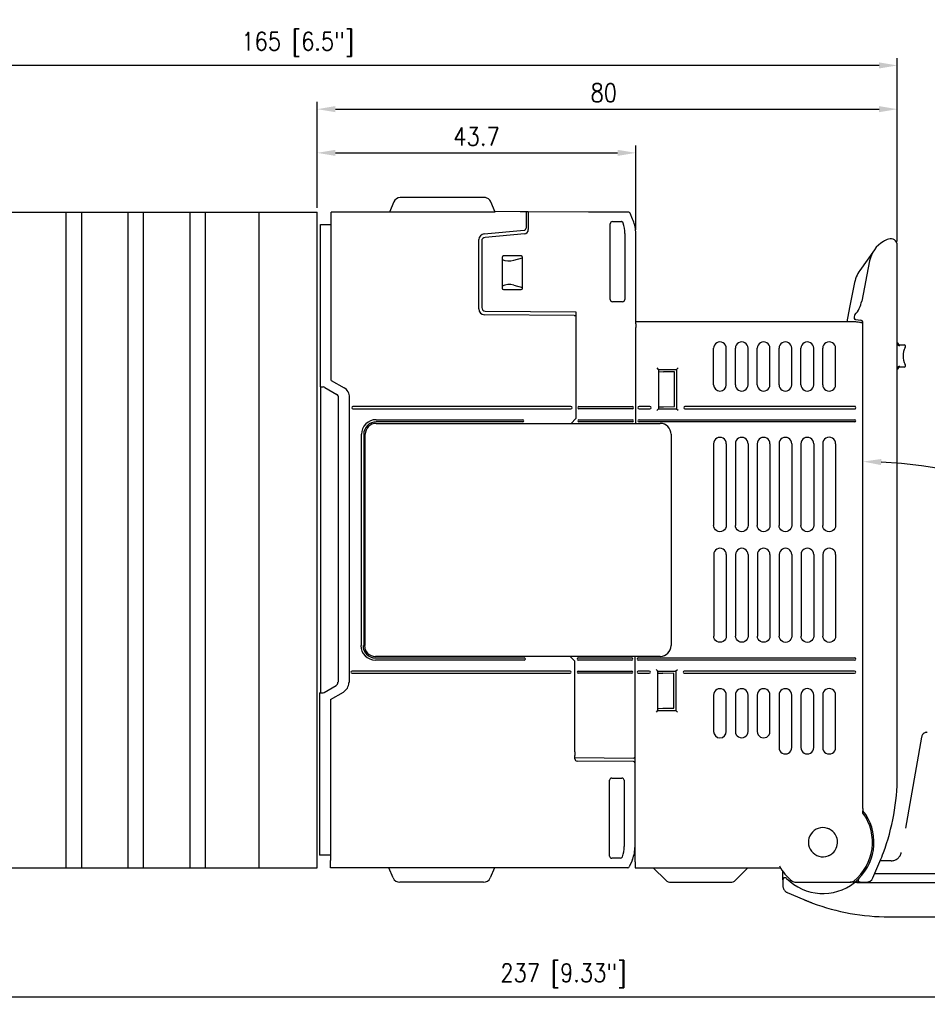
# Model space of a CAD drawing. Header units: millimetres. Extents: x -556 to 0, y 0 to 403.
# Tile 15 of 57: x -388 to -263, y 144 to 280. Entities that reach past the tile are written whole.
import ezdxf

# ---------------------------------------------------------------- set-up
doc = ezdxf.new("R2010")
doc.units = ezdxf.units.MM
doc.header["$LTSCALE"] = 2
doc.linetypes.add('HIDDEN', pattern=[9.525, 6.35, -3.175])
doc.layers.get('DEFPOINTS').update_dxf_attribs({"color": 3})
doc.layers.add('0-DIM', color=3, linetype='Continuous')
doc.styles.add('ROMANS', font='romans.shx', dxfattribs={"width": 0.85})
doc.dimstyles.new('STAND01', dxfattribs={"dimtxt": 2.5, "dimasz": 2.5, "dimexe": 1, "dimexo": 0.5, "dimgap": 1, "dimtad": 1, "dimdec": 8, "dimdsep": 46, "dimtxsty": 'ROMANS', "dimcen": 0.09, "dimadec": 8, "dimazin": 2, "dimtp": 0.05, "dimtm": 0.05, "dimtfac": 0.6, "dimtdec": 8, "dimtmove": 0, "dimatfit": 0, "dimfxl": 1, "dimtolj": 1, "dimarcsym": 0})

# ---------------------------------------------------------------- blocks, each defined once
blk = doc.blocks.new('*D11')
at = {"layer": '0-DIM', "color": 0, "lineweight": -2, "transparency": 16777216}
for p, q in [((-346.9, 253.73), (-346.9, 262.26)), ((-303.17, 250.71), (-303.17, 262.26)), ((-344.4, 261.26), (-305.67, 261.26))]:
    blk.add_line(p, q, dxfattribs=at)
at = {"layer": '0-DIM', "color": 0, "transparency": 16777216}
for points in [[(-344.4, 261.68), (-344.4, 260.84), (-346.9, 261.26)], [(-305.67, 261.68), (-305.67, 260.84), (-303.17, 261.26)]]:
    blk.add_solid(points, dxfattribs=at)
at = {"layer": 'DEFPOINTS', "color": 0, "transparency": 16777216}
for p in [(-303.17, 261.26), (-346.9, 253.23), (-303.17, 250.21)]:
    blk.add_point(p, dxfattribs=at)
at = {"layer": '0-DIM', "color": 0, "transparency": 16777216, "insert": (-325.03, 263.51), "char_height": 2.5, "attachment_point": 5, "style": 'ROMANS'}
blk.add_mtext('\\A1;43.7', dxfattribs=at)
blk = doc.blocks.new('*D12')
at = {"layer": '0-DIM', "color": 0, "lineweight": -2, "transparency": 16777216}
for p, q in [((-346.9, 253.73), (-346.9, 268.26)), ((-267.27, 249.08), (-267.27, 268.26)), ((-344.4, 267.26), (-269.77, 267.26))]:
    blk.add_line(p, q, dxfattribs=at)
at = {"layer": '0-DIM', "color": 0, "transparency": 16777216}
for points in [[(-344.4, 267.68), (-344.4, 266.84), (-346.9, 267.26)], [(-269.77, 267.68), (-269.77, 266.84), (-267.27, 267.26)]]:
    blk.add_solid(points, dxfattribs=at)
at = {"layer": 'DEFPOINTS', "color": 0, "transparency": 16777216}
for p in [(-267.27, 267.26), (-346.9, 253.23), (-267.27, 248.58)]:
    blk.add_point(p, dxfattribs=at)
at = {"layer": '0-DIM', "color": 0, "transparency": 16777216, "insert": (-307.57, 269.51), "char_height": 2.5, "attachment_point": 5, "style": 'ROMANS'}
blk.add_mtext('\\A1;80', dxfattribs=at)
blk = doc.blocks.new('*D13')
at = {"layer": '0-DIM', "color": 0, "lineweight": -2, "transparency": 16777216}
for p, q in [((-431.9, 227.2), (-431.9, 274.26)), ((-269.77, 273.26), (-429.4, 273.26)), ((-267.27, 249.08), (-267.27, 274.26))]:
    blk.add_line(p, q, dxfattribs=at)
at = {"layer": '0-DIM', "color": 0, "transparency": 16777216}
for points in [[(-429.4, 273.68), (-429.4, 272.84), (-431.9, 273.26)], [(-269.77, 273.68), (-269.77, 272.84), (-267.27, 273.26)]]:
    blk.add_solid(points, dxfattribs=at)
at = {"layer": 'DEFPOINTS', "color": 0, "transparency": 16777216}
for p in [(-431.9, 273.26), (-267.27, 248.58), (-431.9, 226.7)]:
    blk.add_point(p, dxfattribs=at)
at = {"layer": '0-DIM', "color": 0, "transparency": 16777216, "insert": (-349.58, 276.16), "char_height": 2.5, "attachment_point": 5, "style": 'ROMANS'}
blk.add_mtext('\\A1;165 [6.5"]', dxfattribs=at)
blk = doc.blocks.new('*D9')
at = {"layer": '0-DIM', "color": 0, "lineweight": -2, "transparency": 16777216}
blk.add_arc((-271.97, 161.08), 57.79, 2.4787, 87.5213, dxfattribs=at)
at = {"layer": '0-DIM', "color": 0, "transparency": 16777216}
for points in [[(-269.48, 218.4), (-269.46, 219.24), (-271.97, 218.88)], [(-213.82, 163.59), (-214.65, 163.57), (-214.18, 161.08)]]:
    blk.add_solid(points, dxfattribs=at)
at = {"layer": 'DEFPOINTS', "color": 0, "transparency": 16777216}
for p in [(-271.97, 237.91), (-221.92, 189.98), (-271.97, 171.28), (-272.82, 161.08), (-206.19, 161.08)]:
    blk.add_point(p, dxfattribs=at)
at = {"layer": '0-DIM', "color": 0, "transparency": 16777216, "insert": (-229.51, 203.54), "char_height": 2.5, "attachment_point": 5, "rotation": 315, "style": 'ROMANS'}
blk.add_mtext('\\A1;90°', dxfattribs=at)
blk = doc.blocks.new('*D10')
at = {"layer": '0-DIM', "color": 0, "lineweight": -2, "transparency": 16777216}
for p, q in [((-431.6, 186.5), (-431.6, 144.39)), ((-194.62, 156.78), (-194.62, 144.39)), ((-429.1, 145.39), (-197.12, 145.39))]:
    blk.add_line(p, q, dxfattribs=at)
at = {"layer": '0-DIM', "color": 0, "transparency": 16777216}
for points in [[(-429.1, 145.8), (-429.1, 144.97), (-431.6, 145.39)], [(-197.12, 145.8), (-197.12, 144.97), (-194.62, 145.39)]]:
    blk.add_solid(points, dxfattribs=at)
at = {"layer": 'DEFPOINTS', "color": 0, "transparency": 16777216}
for p in [(-431.6, 187), (-194.62, 157.28), (-194.62, 145.39)]:
    blk.add_point(p, dxfattribs=at)
at = {"layer": '0-DIM', "color": 0, "transparency": 16777216, "insert": (-313.11, 148.29), "char_height": 2.5, "attachment_point": 5, "style": 'ROMANS'}
blk.add_mtext('\\A1;237 [9.33"]', dxfattribs=at)
blk = doc.blocks.new('CGI0800-02')
at = {"extrusion": (1, -1.22465e-16, -2.22045e-16)}
for p, q in [((-336.37966966, 254.51965483), (-336.97, 253.1289237)), ((-323.98083519, 255.1289237), (-335.45916481, 255.1289237)), ((-322.47, 253.1289237), (-323.06033034, 254.51965483)), ((-344.97, 252.1289237), (-344.97, 253.1289237)), ((-322.47, 253.1289237), (-344.97, 253.1289237)), ((-319.02152481, 253.17788862), (-322.49851221, 253.19609425)), ((-317.92, 253.172121), (-319.02152481, 253.17788862)), ((-318.22, 253.17369181), (-318.22, 252.1289237)), ((-304.13798545, 253.09995788), (-317.92, 253.172121)), ((-317.92, 253.172121), (-317.92, 252.17210729)), ((-304.15132674, 253.1289237), (-309.67, 253.1289237)), ((-303.95493167, 252.97810685), (-303.96722577, 253.00706993)), ((-303.61459074, 252.17631384), (-303.95493167, 252.97810685)), ((-344.97, 230.0289237), (-344.97, 252.1289237)), ((-318.22, 252.1289237), (-318.22, 250.92872241)), ((-317.92, 252.17210729), (-317.92, 250.72872241)), ((-306.67, 241.12887801), (-306.67, 251.52896939)), ((-306.37004569, 251.8289237), (-305.1813122, 251.8289237)), ((-303.52772816, 251.97167843), (-303.61459074, 252.17631384)), ((-323.98972459, 250.14903756), (-318.49385328, 250.629864)), ((-318.46770655, 250.13100559), (-323.86357787, 249.65892802)), ((-304.67, 250.21338836), (-304.67, 241.12887801)), ((-303.17, 237.80807396), (-303.17, 250.21338836)), ((-324.72, 239.83804001), (-324.72, 249.3520818)), ((-324.32, 249.16083067), (-324.32, 240.0371559)), ((-270.40993766, 247.95170344), (-272.38414833, 245.13223841)), ((-267.27, 175.70861218), (-267.27, 248.5789237)), ((-321.52, 246.90395416), (-321.52, 246.9039237)), ((-321.52, 246.9039237), (-321.52, 242.7039237)), ((-321.32, 247.1039237), (-321.32003046, 247.1039237)), ((-318.92, 247.1039237), (-321.32, 247.1039237)), ((-319.91405003, 246.50938043), (-318.72, 246.83084599)), ((-318.91996954, 247.1039237), (-318.92, 247.1039237)), ((-318.72, 246.9039237), (-318.72, 246.90395416)), ((-318.72, 242.7039237), (-318.72, 246.9039237)), ((-271.05788157, 246.43063175), (-272.14544791, 240.9106851)), ((-321.52, 242.7039237), (-321.52, 242.70389324)), ((-321.32003046, 242.5039237), (-321.32, 242.5039237)), ((-321.32, 242.5039237), (-318.92, 242.5039237)), ((-319.91405003, 243.09846697), (-318.72, 242.77700142)), ((-318.92, 242.5039237), (-318.91996954, 242.5039237)), ((-318.72, 242.70389324), (-318.72, 242.7039237)), ((-273.19407821, 243.2308988), (-273.82, 240.05403067)), ((-304.96995431, 240.8289237), (-306.37004569, 240.8289237)), ((-323.82436327, 239.53717494), (-311.42, 239.4289237)), ((-311.42, 239.4289237), (-311.42, 224.7789237)), ((-273.82, 240.05403067), (-274.20914504, 238.0789237)), ((-311.62, 238.93066908), (-323.92698123, 239.03807047)), ((-311.62, 238.93066908), (-311.42, 238.9289237)), ((-273.60268091, 238.0789237), (-303.17, 238.0789237)), ((-273.17, 238.77359272), (-273.17, 238.56717633)), ((-272.96825469, 238.36625967), (-272.98743115, 238.36793739)), ((-272.96825469, 238.36625967), (-272.3351377, 238.31086911)), ((-271.97, 171.27749287), (-271.97, 237.91239123)), ((-303.17, 237.80807396), (-303.17, 237.2789237)), ((-303.17, 224.1289237), (-303.17, 237.2789237)), ((-292.48963004, 229.42892369), (-292.48963004, 234.42892369)), ((-290.74904101, 229.42892369), (-290.74904101, 234.42892369)), ((-289.4919188, 229.42892369), (-289.4919188, 234.42892369)), ((-287.74674876, 229.42892373), (-287.74674876, 234.42892373)), ((-286.49420756, 229.42892369), (-286.49420756, 234.42892369)), ((-284.7444565, 229.42892373), (-284.7444565, 234.42892373)), ((-283.49649632, 229.42892369), (-283.49649632, 234.42892369)), ((-281.74216424, 229.42892373), (-281.74216424, 234.42892373)), ((-280.49878508, 229.42892369), (-280.49878508, 234.42892369)), ((-278.73987199, 229.42892371), (-278.73987199, 234.42892371)), ((-277.50107384, 229.42892369), (-277.50107384, 234.42892369)), ((-275.73757973, 229.42892369), (-275.73757973, 234.42892369)), ((-267.27, 235.17528368), (-267.17, 235.174411)), ((-267.17, 235.174411), (-267.17, 235.07385055)), ((-266.97174531, 234.91345853), (-266.26912735, 234.90732688)), ((-266.17, 234.80733068), (-266.17, 234.70732688)), ((-266.17, 234.70732688), (-266.17, 234.59135927)), ((-300.28349387, 231.74339059), (-300.08352433, 231.54342105)), ((-300.06902699, 231.5289237), (-300.08352433, 231.54342105)), ((-300.06902699, 231.5289237), (-300.06902699, 226.10797763)), ((-300.06902699, 231.5289237), (-297.56902699, 231.52854288)), ((-299.96902699, 231.22936005), (-300.06902699, 231.23023273)), ((-299.96902699, 231.22936005), (-299.36181775, 231.22406101)), ((-297.84161495, 231.2107944), (-299.36181775, 231.22406101)), ((-297.84161495, 226.42610693), (-297.84161495, 231.2107944)), ((-297.56902699, 231.52854288), (-297.55414883, 231.54342105)), ((-297.56902699, 231.52854288), (-297.56902699, 226.10835845)), ((-297.55414883, 231.54342105), (-297.35417929, 231.74339059)), ((-267.17, 231.58343642), (-267.27, 231.58256373)), ((-267.17, 231.68399686), (-267.17, 231.58343642)), ((-266.26912735, 231.85052054), (-266.97174531, 231.84438888)), ((-266.17, 232.16648814), (-266.17, 232.05052054)), ((-266.17, 232.05052054), (-266.17, 231.95051673)), ((-344.97, 230.0289237), (-343.22, 229.01856073)), ((-342.47, 188.53832478), (-342.47, 227.71952263)), ((-312.06992385, 226.4289237), (-342.02, 226.4289237)), ((-342.02, 226.1289237), (-312.06992385, 226.1289237)), ((-310.97, 226.42892369), (-303.62, 226.42892369)), ((-303.62, 226.12892369), (-310.97, 226.12892369)), ((-301.21902699, 226.42892369), (-302.72, 226.42892369)), ((-302.72, 226.12892369), (-301.21902699, 226.12892369)), ((-300.08352433, 226.09348028), (-300.28349387, 225.89351074)), ((-300.08352433, 226.09348028), (-300.06902699, 226.10797763)), ((-300.06902699, 226.40666859), (-299.96902699, 226.40754128)), ((-300.06902699, 226.10797763), (-297.56902699, 226.10835845)), ((-299.96902699, 226.40754128), (-299.36181775, 226.41284032)), ((-299.36181775, 226.41284032), (-297.84161495, 226.42610693)), ((-297.55414883, 226.09348028), (-297.56902699, 226.10835845)), ((-297.35417929, 225.89351074), (-297.55414883, 226.09348028)), ((-273.02, 226.42892369), (-296.42, 226.42892369)), ((-296.42, 226.12892369), (-273.02, 226.12892369)), ((-338.82, 224.6289237), (-318.67, 224.6289237)), ((-311.42, 224.7789237), (-312.05875323, 224.1289237)), ((-310.97, 224.62892369), (-303.62, 224.62892369)), ((-302.72, 224.62892369), (-273.02, 224.62892369)), ((-318.67, 224.3289237), (-338.82, 224.3289237)), ((-338.82, 224.1289237), (-299.82, 224.1289237)), ((-303.62, 224.32892369), (-310.97, 224.32892369)), ((-273.02, 224.32892369), (-302.72, 224.32892369)), ((-340.82, 193.6289237), (-340.82, 222.62892369)), ((-340.52, 222.62892369), (-340.52, 193.6289237)), ((-340.32, 193.6289237), (-340.32, 222.6289237)), ((-298.32, 222.6289237), (-298.32, 193.6289237)), ((-299.82, 192.1289237), (-338.92, 192.1289237)), ((-311.52, 191.4789237), (-312.15875321, 192.1289237)), ((-303.27, 163.9289237), (-303.27, 192.1289237)), ((-338.92000002, 191.92892372), (-318.47, 191.9289237)), ((-318.47, 191.6289237), (-338.92000002, 191.62892372)), ((-311.52, 179.05095083), (-311.52, 191.4789237)), ((-311.07, 191.92892369), (-303.72, 191.92892369)), ((-303.72, 191.62892369), (-311.07, 191.62892369)), ((-302.82, 191.92892369), (-273.12, 191.92892369)), ((-273.12, 191.62892369), (-302.82, 191.62892369)), ((-312.16992385, 190.1289237), (-342.12, 190.1289237)), ((-342.12, 189.8289237), (-312.16992385, 189.8289237)), ((-311.07, 190.12892369), (-303.72, 190.12892369)), ((-303.72, 189.82892369), (-311.07, 189.82892369)), ((-301.31902699, 190.12892369), (-302.82, 190.12892369)), ((-302.82, 189.82892369), (-301.31902699, 189.82892369)), ((-300.38349387, 190.34339059), (-300.18352433, 190.14342105)), ((-300.16902699, 190.1289237), (-300.18352433, 190.14342105)), ((-300.16902699, 190.1289237), (-300.16902699, 184.70797763)), ((-300.16902699, 190.1289237), (-297.66902699, 190.12854288)), ((-300.06902699, 189.82936005), (-300.16902699, 189.83023273)), ((-300.06902699, 189.82936005), (-299.46181775, 189.82406101)), ((-297.94161495, 189.8107944), (-299.46181775, 189.82406101)), ((-297.94161495, 185.02610693), (-297.94161495, 189.8107944)), ((-297.66902699, 190.12854288), (-297.65414883, 190.14342105)), ((-297.66902699, 190.12854288), (-297.66902699, 184.70835845)), ((-297.65414883, 190.14342105), (-297.45417929, 190.34339059)), ((-273.12, 190.12892369), (-296.52, 190.12892369)), ((-296.52, 189.82892369), (-273.12, 189.82892369)), ((-345.07, 186.2289237), (-343.32, 187.23928667)), ((-292.48963004, 186.82892369), (-292.48963004, 181.82892369)), ((-290.74904101, 181.82892369), (-290.74904101, 186.82892369)), ((-289.4919188, 186.82892369), (-289.4919188, 181.82892369)), ((-287.74674876, 181.82892369), (-287.74674876, 186.82892369)), ((-286.49420756, 186.82892369), (-286.49420756, 181.82892369)), ((-284.7444565, 181.82892369), (-284.7444565, 186.82892369)), ((-283.49649632, 186.82892369), (-283.49649632, 179.62892369)), ((-281.74216424, 179.62892369), (-281.74216424, 186.82892369)), ((-280.49878508, 186.82892369), (-280.49878508, 179.62892369)), ((-278.73987199, 179.62892369), (-278.73987199, 186.82892369)), ((-277.50107384, 186.82892369), (-277.50107384, 179.62892369)), ((-275.73757973, 179.62892369), (-275.73757973, 186.82892369)), ((-345.07, 186.2289237), (-345.07, 164.1289237)), ((-300.18352433, 184.69348028), (-300.38349387, 184.49351074)), ((-300.18352433, 184.69348028), (-300.16902699, 184.70797763)), ((-300.16902699, 185.00666859), (-300.06902699, 185.00754128)), ((-300.16902699, 184.70797763), (-297.66902699, 184.70835845)), ((-300.06902699, 185.00754128), (-299.46181775, 185.01284032)), ((-299.46181775, 185.01284032), (-297.94161495, 185.02610693)), ((-297.65414883, 184.69348028), (-297.66902699, 184.70835845)), ((-297.45417929, 184.49351074), (-297.65414883, 184.69348028)), ((-311.52, 179.05095083), (-311.52, 178.52178041)), ((-311.52, 178.07631707), (-311.52, 178.52178041)), ((-311.52, 178.25092036), (-303.47174531, 178.18068431)), ((-303.46825469, 177.70865719), (-311.22261796, 177.77632849)), ((-306.77, 164.7289237), (-306.77, 175.1289237)), ((-306.47, 175.4289237), (-305.07, 175.4289237)), ((-304.77, 175.1289237), (-304.77, 166.04445905)), ((-271.97, 170.62767351), (-271.97, 170.95905841)), ((-345.07, 163.1289237), (-345.07, 164.1289237)), ((-305.28134525, 164.4289237), (-306.47, 164.4289237)), ((-303.72764592, 164.05077748), (-304.06722577, 163.25077748)), ((-303.62772816, 164.28616897), (-303.72764592, 164.05077748)), ((-303.27, 163.9289237), (-303.27, 163.1289237)), ((-270.60927997, 161.73819257), (-269.6548544, 163.98667833)), ((-268.09810765, 164.08360879), (-268.36228337, 164.08360879)), ((-304.25132674, 163.1289237), (-345.07, 163.1289237)), ((-336.47966966, 161.73819257), (-337.07, 163.1289237)), ((-322.57, 163.1289237), (-323.16033034, 161.73819257)), ((-303.27, 163.1289237), (-283.30009434, 163.1289237)), ((-300.77, 163.1289237), (-299.06289322, 161.42181692)), ((-289.47710678, 161.42181692), (-287.77, 163.1289237)), ((-324.08083519, 161.1289237), (-335.55916481, 161.1289237)), ((-298.35578644, 161.1289237), (-290.18421356, 161.1289237)), ((-281.19961124, 161.1289237), (-281.20075667, 161.1289237)), ((-281.19961124, 161.1289237), (-273.74038876, 161.1289237)), ((-272.34652462, 161.1289237), (-271.52978483, 161.1289237))]:
    blk.add_line(p, q, dxfattribs=at)
for p, q in [((-429.8, 253.1289237), (-346.9, 253.1289237)), ((-292.48963004, 221.32892369), (-292.48963004, 210.12892369)), ((-290.74904101, 221.32892369), (-290.74904101, 210.12892369)), ((-289.4919188, 221.32892366), (-289.4919188, 210.12892366)), ((-287.74674876, 221.32892369), (-287.74674876, 210.12892369)), ((-286.49420756, 221.32892366), (-286.49420756, 210.12892366)), ((-284.7444565, 221.32892369), (-284.7444565, 210.12892369)), ((-283.49649632, 221.32892366), (-283.49649632, 210.12892366)), ((-281.74216424, 221.32892369), (-281.74216424, 210.12892369)), ((-280.49878508, 221.32892367), (-280.49878508, 210.12892367)), ((-278.73987199, 221.32892369), (-278.73987199, 210.12892369)), ((-277.50107384, 221.32892367), (-277.50107384, 210.12892367)), ((-275.73757973, 221.32892369), (-275.73757973, 210.12892369)), ((-292.4588609, 206.12892369), (-292.4588609, 194.92892369)), ((-290.74904101, 206.1289237), (-290.74904101, 194.9289237)), ((-289.46114965, 206.1289237), (-289.46114965, 194.9289237)), ((-287.74674876, 206.1289237), (-287.74674876, 194.9289237)), ((-286.46343841, 206.1289237), (-286.46343841, 194.9289237)), ((-284.7444565, 206.12892367), (-284.7444565, 194.92892367)), ((-283.46572717, 206.12892368), (-283.46572717, 194.92892368)), ((-281.74216424, 206.1289237), (-281.74216424, 194.9289237)), ((-280.46801593, 206.12892369), (-280.46801593, 194.92892369)), ((-278.73987199, 206.1289237), (-278.73987199, 194.9289237)), ((-277.47030469, 206.1289237), (-277.47030469, 194.9289237)), ((-275.73757973, 206.12892369), (-275.73757973, 194.92892369)), ((-429.8, 163.1289237), (-346.9, 163.1289237))]:
    blk.add_line(p, q)
at = {"extrusion": (1, -1.22465e-16, 2.22045e-16)}
for p, q in [((-381.41539318, 253.1289237), (-381.41539318, 163.1289237)), ((-379.28460682, 253.1289237), (-379.28460682, 163.1289237)), ((-372.91539318, 253.1289237), (-372.91539318, 163.1289237)), ((-370.78460682, 253.1289237), (-370.78460682, 163.1289237)), ((-364.41539318, 253.1289237), (-364.41539318, 163.1289237)), ((-362.28460682, 253.1289237), (-362.28460682, 163.1289237)), ((-354.9, 253.1289237), (-354.9, 163.1289237))]:
    blk.add_line(p, q, dxfattribs=at)
at = {"extrusion": (1, 3.67394e-16, 2.22045e-16)}
blk.add_line((-346.9, 163.1289237), (-346.9, 253.1289237), dxfattribs=at)
at = {"extrusion": (1, 2.44929e-16, 2.22045e-16)}
for p, q in [((-346.47, 251.4289237), (-344.97, 251.42106965)), ((-346.47, 250.92893056), (-346.47, 251.4289237)), ((-346.47, 230.76721129), (-346.47, 250.92893056)), ((-346.47, 229.1289237), (-346.47, 230.76721129)), ((-346.47, 229.1289237), (-346.0992891, 229.12245292)), ((-346.47, 229.1289237), (-346.47, 187.1289237)), ((-345.8580153, 229.05554177), (-344.22, 228.1098332)), ((-343.97, 188.58102691), (-343.97, 227.6768205)), ((-345.9580153, 187.20230563), (-344.32, 188.14801421)), ((-346.57, 187.1289237), (-346.1992891, 187.13539449)), ((-346.57, 187.1289237), (-346.57, 164.8289237)), ((-345.07, 164.83677776), (-346.57, 164.8289237))]:
    blk.add_line(p, q, dxfattribs=at)
at = {"linetype": 'HIDDEN', "extrusion": (1, -1.22465e-16, -2.22045e-16)}
for p, q in [((-263.92776345, 181.07252733), (-266.71937679, 165.24050134)), ((-268.85194568, 164.08360879), (-269.61391032, 164.08360879)), ((-263.43845803, 162.28360879), (-270.37776452, 162.28360879)), ((-257.97818372, 162.28360879), (-263.43845803, 162.28360879)), ((-282.97336816, 161.46013341), (-282.97336816, 160.64339362)), ((-272.82479899, 161.08360879), (-206.18990063, 161.08360879)), ((-282.36409929, 159.72288876), (-280.11561354, 158.76846319)), ((-268.39367969, 156.38360879), (-195.52336816, 156.38360879))]:
    blk.add_line(p, q, dxfattribs=at)
for centre, radius, start, end in [((-335.45916481, 254.1289237), 1, 92.3173785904, 157), ((-335.45916481, 254.1289237), 1, 90, 92.3173785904), ((-323.98083519, 254.1289237), 1, 80.7446228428, 90), ((-323.98083519, 254.1289237), 1, 54.7818977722, 80.7446228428), ((-323.98083519, 254.1289237), 1, 23, 54.7818977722), ((-304.15132674, 252.9289237), 0.2, 23, 90), ((-304.13903265, 252.89996062), 0.2, 23, 89.7), ((-309.17, 250.21338836), 4.5, 0, 18.2540039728), ((-307.67, 250.21338836), 4.5, 0, 23), ((-323.92, 249.3520818), 0.8, 95.0000000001, 180), ((-318.52, 250.92872241), 0.3, 275, 0), ((-318.52, 250.72872241), 0.6, 275, 0), ((-323.82, 249.16083067), 0.5, 95, 180), ((-267.13332948, 245.65739769), 4, 120.6084018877, 168.8540713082), ((-267.13332948, 245.65739769), 4, 109.5366549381, 120.6084018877), ((-268.17, 248.5789237), 0.9, 0, 109.5366549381), ((-321.32, 246.9039237), 0.2, 90.0087257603, 179.9912739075), ((-318.92, 246.9039237), 0.2, 0.0087257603, 89.9912739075), ((-268.2883881, 242.26435622), 5, 145, 168.8540713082), ((-321.32, 242.7039237), 0.2, 180.0087257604, 269.9912739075), ((-318.92, 242.7039237), 0.2, 270.0087257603, 359.9912739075), ((-276.07, 241.68391917), 4, 318.5903778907, 348.8540713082), ((-323.92, 239.83804001), 0.8, 180, 269.5), ((-323.82, 240.0371559), 0.5, 180, 269.5), ((-272.77, 238.77359272), 0.4, 138.5903778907, 180), ((-272.97, 238.56717633), 0.2, 180, 265.0000000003), ((-272.37, 237.91239123), 0.4, 0, 85), ((-272.17, 237.71635016), 0.2, 0, 75.8789776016), ((-266.97, 235.11345091), 0.2, 180, 269.5), ((-263.97, 233.37892371), 2.5, 152.204227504, 207.795772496), ((-266.27, 234.80733068), 0.1, 0, 89.5), ((-266.27, 234.59135927), 0.1, 332.204227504, 0), ((-266.97, 231.6443965), 0.2, 90.5, 180), ((-266.27, 231.95051673), 0.1, 270.5, 0), ((-266.27, 232.16648814), 0.1, 0, 27.795772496), ((-346.1080153, 228.62252907), 0.5, 60, 89), ((-343.97, 227.71952263), 1.5, 0, 60), ((-344.47, 227.6768205), 0.5, 0, 60), ((-342.02, 226.2789237), 0.15, 90, 270), ((-312.06992385, 226.2789237), 0.15, 270, 90), ((-310.97, 226.27892369), 0.15, 90, 270), ((-303.62, 226.27892369), 0.15, 270, 90), ((-302.72, 226.27892369), 0.15, 90, 270), ((-301.21902699, 226.27892369), 0.15, 270, 90), ((-296.42, 226.27892369), 0.15, 90, 270), ((-273.12, 226.27892369), 0.15, 270, 90), ((-338.82, 222.6289237), 2, 90, 180.0000003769), ((-318.67, 224.4789237), 0.15, 270, 90), ((-310.97, 224.47892369), 0.15, 90, 270), ((-303.62, 224.47892369), 0.15, 270, 90), ((-302.72, 224.47892369), 0.15, 90, 270), ((-273.12, 224.47892369), 0.15, 270, 90), ((-338.82, 222.6289237), 1.7, 90, 180.0000003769), ((-338.82, 222.6289237), 1.5, 90, 180), ((-299.82, 222.6289237), 1.5, 0, 90), ((-338.92000002, 193.6289237), 1.99999998, 180, 270.0000000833), ((-338.92000002, 193.6289237), 1.69999998, 180, 270.0000000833), ((-338.92, 193.6289237), 1.5, 180, 270), ((-299.82, 193.6289237), 1.5, 270, 0), ((-318.47, 191.7789237), 0.15, 269.9999999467, 89.9999999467), ((-311.07, 191.77892369), 0.15, 90, 270), ((-303.72, 191.77892369), 0.15, 270, 90), ((-302.82, 191.77892369), 0.15, 90, 270), ((-273.12, 191.77892369), 0.15, 270, 90), ((-342.12, 189.9789237), 0.15, 90, 270), ((-312.16992385, 189.9789237), 0.15, 270, 90), ((-311.07, 189.97892369), 0.15, 90, 270), ((-303.72, 189.97892369), 0.15, 270, 90), ((-302.82, 189.97892369), 0.15, 90, 270), ((-301.31902699, 189.97892369), 0.15, 270, 90), ((-296.52, 189.97892369), 0.15, 90, 270), ((-273.12, 189.97892369), 0.15, 270, 90), ((-344.57, 188.58102691), 0.5, 300, 0), ((-344.07, 188.53832478), 1.5, 300, 0), ((-346.2080153, 187.63531833), 0.5, 271, 300), ((-311.22, 178.07631707), 0.3, 180, 269.5), ((-303.47, 178.38067669), 0.2, 269.5, 0), ((-303.47, 177.5086648), 0.2, 0, 89.5), ((-306.47, 175.1289237), 0.3, 90, 180), ((-305.07, 175.1289237), 0.3, 0, 90), ((-297.27, 175.70861218), 30, 339.4990964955, 0), ((-277.47, 166.6289237), 6.8, 308.4332063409, 36.0188541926), ((-277.47, 166.6289237), 7, 314.5752925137, 38.2132107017), ((-309.27, 166.04445905), 4.5, 341.7464467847, 0), ((-307.77, 166.04445905), 4.5, 337, 0), ((-297.27, 175.70861218), 30, 337, 339.4990964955), ((-306.47, 164.7289237), 0.3, 180, 270), ((-305.28134525, 164.7289237), 0.3, 270, 341.7464467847), ((-304.25132674, 163.3289237), 0.2, 270, 337), ((-277.47, 166.6289237), 6.8, 208.3512141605, 231.5667936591), ((-335.55916481, 162.1289237), 1, 203, 270), ((-324.08083519, 162.1289237), 1, 270, 337), ((-298.35578644, 162.1289237), 1, 224.9999999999, 269.9999999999), ((-290.18421356, 162.1289237), 1, 270.0000000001, 315.0000000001), ((-281.20075667, 161.9289237), 0.8, 231.5528288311, 270), ((-281.19961124, 161.9289237), 0.8, 231.5667936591, 270), ((-273.74038876, 161.9289237), 0.8, 270, 308.4332063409), ((-272.34652462, 161.4289237), 0.3, 134.5752925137, 269.9999999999), ((-271.52978483, 162.1289237), 1, 270, 337)]:
    blk.add_arc(centre, radius, start, end)
at = {"linetype": 'HIDDEN'}
for centre, radius, start, end in [((-263.13991725, 180.93360879), 0.8, 99.0110859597, 170), ((-268.09810765, 165.48360879), 1.4, 270, 350), ((-282.67336816, 161.46013341), 0.3, 44.5752925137, 180), ((-277.47336816, 166.58360879), 7, 224.5752925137, 308.2132107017), ((-277.47336816, 166.58360879), 7, 308.2132107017, 313.797312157), ((-281.97336816, 160.64339362), 1, 180, 247), ((-268.39367969, 186.38360879), 30, 247, 249.4990964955), ((-268.39367969, 186.38360879), 30, 249.4990964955, 270)]:
    blk.add_arc(centre, radius, start, end, dxfattribs=at)
for centre, major_axis, ratio, start_param, end_param in [((-306.3699543, 251.528878), (-0.21219666, 0.21219666), 0.9996954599, -0.7852458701, 0.7852458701), ((-320.54797743, 247.294266), (-1.5, 0), 0.5773502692, 0.8658209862, 2.0071286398), ((-320.54797743, 242.31358141), (1.5, 0), 0.5773502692, 1.1344640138, 2.2757716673), ((-306.3699543, 241.1289694), (0.21219666, 0.21219666), 0.9996954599, 2.3563467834, 3.9268385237), ((-304.9700457, 241.1289694), (-0.21219666, 0.21219666), 0.9996954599, 2.3563467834, 3.9268385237), ((-291.61933553, 234.42892369), (0.87029452, 0), 0.9999997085, 0.0000000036, 3.1415926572), ((-288.61933378, 234.42892369), (0.87258502, 0.00000003), 0.9999997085, -0.0000000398, 3.1415926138), ((-285.61933203, 234.42892369), (0.87487553, 0.00000004), 0.9999997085, -0.0000000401, 3.1415926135), ((-282.61933028, 234.42892369), (0.87716604, 0.00000004), 0.9999997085, -0.0000000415, 3.1415926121), ((-279.61932853, 234.42892369), (0.87945655, 0.00000002), 0.9999997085, -0.0000000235, 3.1415926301), ((-276.61932678, 234.42892369), (0.88174705, 0.00000003), 0.9999997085, -0.000000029, 3.1415926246), ((-291.61933553, 229.42892369), (0.87029452, -0.00000005), 0.9999997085, 3.1415927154, 6.2831853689), ((-288.61933378, 229.42892369), (0.87258502, 0.00000002), 0.9999997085, 3.1415926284, 6.283185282), ((-285.61933203, 229.42892369), (0.87487553, 0.00000002), 0.9999997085, 3.1415926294, 6.283185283), ((-282.61933028, 229.42892369), (0.87716604, -0.00000001), 0.9999997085, 3.1415926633, 6.2831853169), ((-279.61932853, 229.42892369), (0.87945655, -0.00000002), 0.9999997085, 3.1415926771, 6.2831853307), ((-276.61932678, 229.42892369), (0.88174705, 0.00000003), 0.9999997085, 3.1415926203, 6.2831852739), ((-311.62, 224.6995552), (0.17787714, 0.34614489), 0.2641423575, -0.510340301, -0.4747966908), ((-291.61933553, 221.32892369), (0.87029452, 0), 0.9999997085, 0.0000000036, 3.1415926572), ((-288.61933378, 221.32892369), (0.87258502, 0.00000003), 0.9999997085, -0.0000000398, 3.1415926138), ((-285.61933203, 221.32892369), (0.87487553, 0.00000004), 0.9999997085, -0.0000000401, 3.1415926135), ((-282.61933028, 221.32892369), (0.87716604, 0.00000004), 0.9999997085, -0.0000000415, 3.1415926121), ((-279.61932853, 221.32892369), (0.87945655, 0.00000002), 0.9999997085, -0.0000000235, 3.1415926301), ((-276.61932678, 221.32892369), (0.88174705, 0.00000003), 0.9999997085, -0.000000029, 3.1415926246), ((-291.60395095, 206.12892369), (0.85490994, 0.00000001), 0.9999997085, -0.0000000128, 3.1415926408), ((-288.60394921, 206.12892369), (0.85720045, -0.00000003), 0.9999997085, 0.0000000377, 3.1415926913), ((-285.60394746, 206.12892369), (0.85949096, -0.00000003), 0.9999997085, 0.0000000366, 3.1415926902), ((-282.60394571, 206.12892369), (0.86178146, 0.00000002), 0.9999997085, -0.0000000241, 3.1415926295), ((-279.60394396, 206.12892369), (0.86407197, 0.00000002), 0.9999997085, -0.0000000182, 3.1415926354), ((-276.60394221, 206.12892369), (0.86636248, -0.00000001), 0.9999997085, 0.0000000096, 3.1415926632), ((-311.72, 191.5582922), (0.17787714, -0.34614489), 0.2641423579, 0.4747966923, 0.5103402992), ((-291.61933553, 186.82892369), (0.87029452, 0), 0.9999997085, 0.0000000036, 3.1415926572), ((-288.61933378, 186.82892369), (0.87258502, 0.00000003), 0.9999997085, -0.0000000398, 3.1415926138), ((-285.61933203, 186.82892369), (0.87487553, 0.00000004), 0.9999997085, -0.0000000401, 3.1415926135), ((-282.61933028, 186.82892369), (0.87716604, 0.00000004), 0.9999997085, -0.0000000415, 3.1415926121), ((-279.61932853, 186.82892369), (0.87945655, 0.00000002), 0.9999997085, -0.0000000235, 3.1415926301), ((-276.61932678, 186.82892369), (0.88174705, 0.00000003), 0.9999997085, -0.000000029, 3.1415926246), ((-291.61933553, 181.82892369), (0.87029452, -0.00000005), 0.9999997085, 3.1415927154, 6.2831853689), ((-288.61933378, 181.82892369), (0.87258502, 0.00000002), 0.9999997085, 3.1415926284, 6.283185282), ((-285.61933203, 181.82892369), (0.87487553, 0.00000002), 0.9999997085, 3.1415926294, 6.283185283), ((-282.61933028, 179.62892369), (0.87716604, -0.00000001), 0.9999997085, 3.1415926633, 6.2831853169), ((-279.61932853, 179.62892369), (0.87945655, -0.00000002), 0.9999997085, 3.1415926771, 6.2831853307), ((-276.61932678, 179.62892369), (0.88174705, 0.00000003), 0.9999997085, 3.1415926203, 6.2831852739), ((-277.46939064, 166.6289237), (2.00000019, 0), 0.9999999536, 1.2609414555, 5.070259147), ((-277.46602248, 166.6289237), (2.00000791, 0), 0.9999980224, 5.4260566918, 7.216751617)]:
    blk.add_ellipse(centre, major_axis=major_axis, ratio=ratio, start_param=start_param, end_param=end_param)
at = {"extrusion": (-4.44293e-16, -7.31537e-28, -1)}
blk.add_ellipse((-291.61933553, 210.12892369), major_axis=(0.87029452, 0), ratio=0.9999997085, start_param=0.0000000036, end_param=3.1415926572, dxfattribs=at)
at = {"extrusion": (-4.4371e-16, -1.50846e-26, -1)}
blk.add_ellipse((-288.61933378, 210.12892369), major_axis=(0.87258502, -0.00000003), ratio=0.9999997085, start_param=-0.0000000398, end_param=3.1415926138, dxfattribs=at)
at = {"extrusion": (-4.44121e-16, 1.26733e-27, -1)}
blk.add_ellipse((-285.61933203, 210.12892369), major_axis=(0.87487553, -0.00000004), ratio=0.9999997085, start_param=-0.0000000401, end_param=3.1415926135, dxfattribs=at)
at = {"extrusion": (-4.4453e-16, 1.82949e-26, -1)}
blk.add_ellipse((-282.61933028, 210.12892369), major_axis=(0.87716604, -0.00000004), ratio=0.9999997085, start_param=-0.0000000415, end_param=3.1415926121, dxfattribs=at)
at = {"extrusion": (-4.4395e-16, -3.2653e-27, -1)}
blk.add_ellipse((-279.61932853, 210.12892369), major_axis=(0.87945655, -0.00000002), ratio=0.9999997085, start_param=-0.0000000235, end_param=3.1415926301, dxfattribs=at)
at = {"extrusion": (-4.44358e-16, 7.77591e-27, -1)}
blk.add_ellipse((-276.61932678, 210.12892369), major_axis=(0.88174705, -0.00000003), ratio=0.9999997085, start_param=-0.000000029, end_param=3.1415926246, dxfattribs=at)
at = {"extrusion": (-4.44234e-16, 1.85406e-27, -1)}
blk.add_ellipse((-291.60395095, 194.9289237), major_axis=(0.85490994, -0.00000001), ratio=0.9999997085, start_param=-0.0000000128, end_param=3.1415926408, dxfattribs=at)
at = {"extrusion": (-4.43641e-16, 1.69231e-26, -1)}
blk.add_ellipse((-288.60394921, 194.9289237), major_axis=(0.85720045, 0.00000003), ratio=0.9999997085, start_param=0.0000000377, end_param=3.1415926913, dxfattribs=at)
at = {"extrusion": (-4.44059e-16, 1.097e-27, -1)}
blk.add_ellipse((-285.60394746, 194.9289237), major_axis=(0.85949096, 0.00000003), ratio=0.9999997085, start_param=0.0000000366, end_param=3.1415926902, dxfattribs=at)
at = {"extrusion": (-4.44476e-16, 9.3213e-27, -1)}
blk.add_ellipse((-282.60394571, 194.9289237), major_axis=(0.86178146, -0.00000002), ratio=0.9999997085, start_param=-0.0000000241, end_param=3.1415926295, dxfattribs=at)
at = {"extrusion": (-4.43886e-16, -3.70505e-27, -1)}
blk.add_ellipse((-279.60394396, 194.9289237), major_axis=(0.86407197, -0.00000002), ratio=0.9999997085, start_param=-0.0000000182, end_param=3.1415926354, dxfattribs=at)
at = {"extrusion": (-4.44301e-16, -2.03499e-27, -1)}
blk.add_ellipse((-276.60394221, 194.9289237), major_axis=(0.86636248, 0.00000001), ratio=0.9999997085, start_param=0.0000000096, end_param=3.1415926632, dxfattribs=at)
for points, knots in [([(-304.89645242, 251.62292413), (-304.90868823, 251.66002168), (-304.92805268, 251.69437439), (-304.9788575, 251.75371726), (-305.00980956, 251.77814095), (-305.06565822, 251.80674475), (-305.0879498, 251.81500811), (-305.13401182, 251.82611721), (-305.15762039, 251.8289237), (-305.1813122, 251.8289237)], [0, 0, 0, 0, 0.11718996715, 0.11718996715, 0.23436012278, 0.23436012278, 0.3054330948, 0.3054330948, 0.37650867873, 0.37650867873, 0.37650867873, 0.37650867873]), ([(-272.12120583, 237.91030668), (-272.18407094, 237.92612182), (-272.24970859, 237.94090086), (-272.418226, 237.97483807), (-272.5240201, 237.99275046), (-272.74412751, 238.02370916), (-272.85843591, 238.03675268), (-273.09291258, 238.05773071), (-273.21307687, 238.06566401), (-273.45638956, 238.07626074), (-273.57953437, 238.0789237), (-273.70268091, 238.0789237)], [0.81692011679, 0.81692011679, 0.81692011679, 0.81692011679, 0.92628067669, 0.92628067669, 1.08740958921, 1.08740958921, 1.24853850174, 1.24853850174, 1.40966741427, 1.40966741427, 1.57079632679, 1.57079632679, 1.57079632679, 1.57079632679]), ([(-267.15685575, 234.97428867), (-267.15945004, 234.98285517), (-267.16158762, 234.99157783), (-267.16568411, 235.01225106), (-267.16728516, 235.02406134), (-267.16953493, 235.04889403), (-267.17, 235.06171308), (-267.17, 235.07385055)], [0.25438513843, 0.25438513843, 0.25438513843, 0.25438513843, 0.28175805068, 0.28175805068, 0.31862091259, 0.31862091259, 0.36087129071, 0.36087129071, 0.36087129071, 0.36087129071]), ([(-266.97, 234.71343568), (-266.97020731, 234.71364301), (-266.97041131, 234.71384702), (-267.0078353, 234.75127414), (-267.04535784, 234.78884684), (-267.1052166, 234.86497387), (-267.13240603, 234.90653725), (-267.15265664, 234.96114664), (-267.15487959, 234.9677633), (-267.15685575, 234.97428867)], [-0.0008795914, -0.0008795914, -0.0008795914, -0.0008795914, 0, 0, 0.15790359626, 0.15790359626, 0.28894971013, 0.28894971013, 0.30728756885, 0.30728756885, 0.30728756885, 0.30728756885]), ([(-267.17, 231.68399686), (-267.17, 231.70299082), (-267.16887956, 231.72355762), (-267.16354575, 231.75779284), (-267.16071623, 231.77081121), (-267.15685575, 231.78355874)], [0, 0, 0, 0, 0.06567499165, 0.06567499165, 0.10611792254, 0.10611792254, 0.10611792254, 0.10611792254]), ([(-267.15685575, 231.78355874), (-267.15487959, 231.79008411), (-267.15265664, 231.79670077), (-267.13240603, 231.85131016), (-267.1052166, 231.89287354), (-267.04535869, 231.96899949), (-267.00783724, 232.00657134), (-266.97041301, 232.04399868), (-266.97020561, 232.04420611), (-266.97, 232.04441173)], [0.07866006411, 0.07866006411, 0.07866006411, 0.07866006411, 0.0953865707, 0.0953865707, 0.21491763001, 0.21491763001, 0.3589424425, 0.3589424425, 0.35973807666, 0.35973807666, 0.35973807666, 0.35973807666]), ([(-271.97, 171.27749287), (-271.97, 171.21626496), (-271.97, 171.15595128), (-271.97, 171.06678289), (-271.97, 171.03468401), (-271.97, 170.99472879), (-271.97, 170.98136729), (-271.97, 170.96790871), (-271.97, 170.9645838), (-271.97, 170.96027409), (-271.97, 170.95916028), (-271.97, 170.95905841)], [0, 0, 0, 0, 0.1836837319, 0.1836837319, 0.31620335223, 0.31620335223, 0.40013891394, 0.40013891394, 0.43869712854, 0.43869712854, 0.47431410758, 0.47431410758, 0.47431410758, 0.47431410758]), ([(-276.5615725, 168.41191274), (-276.60876527, 168.43561219), (-276.6584315, 168.45829378), (-276.75839167, 168.49908046), (-276.80867404, 168.51739071), (-276.85954974, 168.53367946)], [-0.32763006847, -0.32763006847, -0.32763006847, -0.32763006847, -0.16028113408, -0.16028113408, 0, 0, 0, 0]), ([(-276.27607505, 168.23642068), (-276.27745748, 168.23744402), (-276.27884122, 168.23846548), (-276.36260292, 168.3001256), (-276.45608898, 168.3589406), (-276.5615725, 168.41191274)], [6.02622184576, 6.02622184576, 6.02622184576, 6.02622184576, 6.02982148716, 6.02982148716, 6.24391540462, 6.24391540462, 6.24391540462, 6.24391540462]), ([(-276.76883031, 164.75563364), (-276.713723, 164.7762423), (-276.65945169, 164.79927532), (-276.55306899, 164.84981267), (-276.50091026, 164.87749833), (-276.45171029, 164.90618561)], [-0.35657453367, -0.35657453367, -0.35657453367, -0.35657453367, -0.18053997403, -0.18053997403, 0, 0, 0, 0]), ([(-276.45171029, 164.90618561), (-276.42597505, 164.92119118), (-276.40073675, 164.93669131), (-276.29484624, 165.00503557), (-276.22192895, 165.06058809), (-276.15679563, 165.11698863)], [2.229676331, 2.229676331, 2.229676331, 2.229676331, 2.27562720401, 2.27562720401, 2.42639567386, 2.42639567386, 2.42639567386, 2.42639567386]), ([(-272.83687842, 161.1289237), (-272.99164011, 161.1289237), (-273.1661516, 161.1289237), (-273.47356295, 161.1289237), (-273.60648788, 161.1289237), (-273.74038889, 161.1289237)], [0.97087599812, 0.97087599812, 0.97087599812, 0.97087599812, 1.52385844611, 1.52385844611, 1.92468657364, 1.92468657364, 1.92468657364, 1.92468657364]), ([(-272.82479899, 161.08360879), (-272.8860269, 161.08360879), (-272.94634059, 161.08360879), (-273.03550898, 161.08360879), (-273.06760786, 161.08360879), (-273.10756307, 161.08360879), (-273.12092458, 161.08360879), (-273.13438315, 161.08360879), (-273.13770807, 161.08360879), (-273.14212179, 161.08360879), (-273.14324115, 161.08360879), (-273.14324115, 161.08360879)], [0, 0, 0, 0, 0.1836837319, 0.1836837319, 0.31620335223, 0.31620335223, 0.40013891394, 0.40013891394, 0.43869712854, 0.43869712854, 0.47610431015, 0.47610431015, 0.47610431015, 0.47610431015]), ([(-272.34652462, 161.1289237), (-272.34652462, 161.1289237), (-272.49606804, 161.1289237), (-272.74389162, 161.1289237), (-272.7894579, 161.1289237), (-272.83687842, 161.1289237)], [0, 0, 0, 0, 0.80143666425, 0.80143666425, 0.97087599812, 0.97087599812, 0.97087599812, 0.97087599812])]:
    blk.add_open_spline(points, degree=3, knots=knots)
at = {"linetype": 'HIDDEN'}
blk.add_open_spline([(-263.2652177, 181.72373524), (-263.2239937, 181.73027265), (-263.18176611, 181.73359776), (-263.13991677, 181.7336072)], degree=3, dxfattribs=at)
for points, knots in [([(-268.36228337, 164.08360879), (-268.39062915, 164.08360879), (-268.41920941, 164.08360879), (-268.49252092, 164.08360879), (-268.53628621, 164.08360879), (-268.6432171, 164.08360879), (-268.70222978, 164.08360879), (-268.79989298, 164.08360879), (-268.83571877, 164.08360879), (-268.85194568, 164.08360879)], [0, 0, 0, 0, 0.08503736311, 0.08503736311, 0.2210971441, 0.2210971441, 0.43879279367, 0.43879279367, 0.68029890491, 0.68029890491, 0.68029890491, 0.68029890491]), ([(-282.97336816, 161.95048721), (-282.97336816, 162.1052489), (-282.97336816, 162.2797604), (-282.97336816, 162.51473824), (-282.97336816, 162.57221244), (-282.97336816, 162.63017396)], [0.97087599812, 0.97087599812, 0.97087599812, 0.97087599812, 1.52385844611, 1.52385844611, 1.69994586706, 1.69994586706, 1.69994586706, 1.69994586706]), ([(-282.97336816, 161.46013341), (-282.97336816, 161.46013341), (-282.97336816, 161.60967684), (-282.97336816, 161.85750042), (-282.97336816, 161.90306669), (-282.97336816, 161.95048721)], [0, 0, 0, 0, 0.80143666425, 0.80143666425, 0.97087599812, 0.97087599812, 0.97087599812, 0.97087599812])]:
    blk.add_open_spline(points, degree=3, knots=knots, dxfattribs=at)
at = {"layer": '0-DIM'}
for base, p1, p2, text, picture, middle in [((-431.9, 273.25882562), (-267.27, 248.5789237), (-431.9, 226.69868868), '165 [6.5"]', '*D13', (-349.585, 276.16358753)), ((-194.62336816, 145.38699654), (-431.6, 187.00274111), (-194.62336816, 157.28360879), '237 [9.33"]', '*D10', (-313.11168408, 148.29175845))]:
    dim = blk.add_linear_dim(base=base, p1=p1, p2=p2, text=text, dimstyle='STAND01', override={"dimdec": 0}, dxfattribs=at)
    dim.commit()
    dim.dimension.update_dxf_attribs({"geometry": picture, "text_midpoint": middle})
dim = blk.add_linear_dim(base=(-267.27, 267.25882562), p1=(-346.9, 253.2289237), p2=(-267.27, 248.5789237), dimstyle='STAND01', override={"dimdec": 0}, dxfattribs=at)
dim.commit()
dim.dimension.update_dxf_attribs({"geometry": '*D12', "text_midpoint": (-307.57, 267.25882562), "dimtype": 128})
dim = blk.add_linear_dim(base=(-303.17, 261.25882562), p1=(-346.9, 253.2289237), p2=(-303.17, 250.21338836), dimstyle='STAND01', override={"dimdec": 1}, dxfattribs=at)
dim.commit()
dim.dimension.update_dxf_attribs({"geometry": '*D11', "text_midpoint": (-325.035, 263.50882562)})
dim = blk.add_angular_dim_2l(base=(-221.9208577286, 189.9794945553), line1=((-271.97, 171.2774928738), (-271.97, 237.9123912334)), line2=((-272.8247989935, 161.0836087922), (-206.1899006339, 161.0836087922)), dimstyle='STAND01', dxfattribs=at)
dim.commit()
dim.dimension.update_dxf_attribs({"geometry": '*D9', "text_midpoint": (-229.5140561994, 203.5395525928)})

msp = doc.modelspace()

# ---------------------------------------------------------------- block references
msp.add_blockref('CGI0800-02', (0, 0))

doc.saveas('drawing.dxf')
